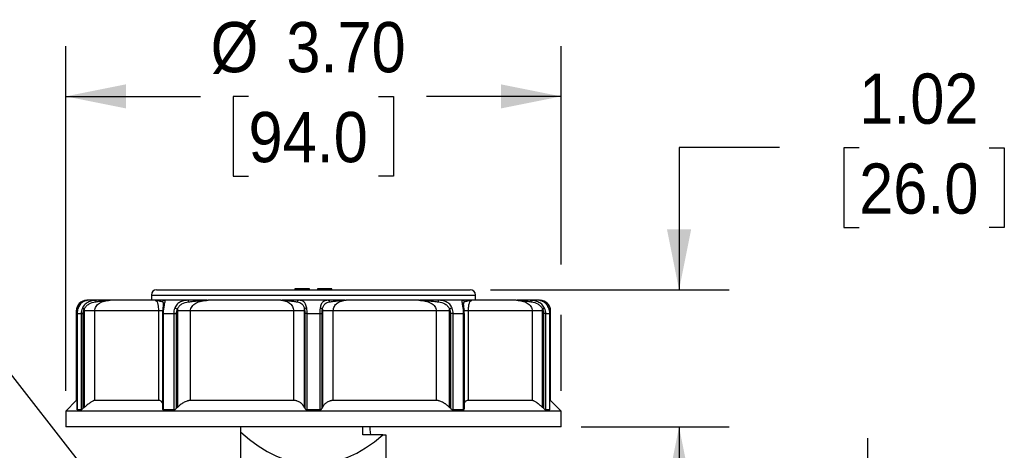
# Model space of a CAD drawing. Header units: inches. Extents: x 0 to 33, y 0 to 25.5.
# Tile 4 of 16: x 3.9 to 11.3, y 15 to 18.2. Entities that reach past the tile are written whole.
import ezdxf

# ---------------------------------------------------------------- set-up
doc = ezdxf.new("R2010")
doc.units = ezdxf.units.IN
doc.header["$LTSCALE"] = 3
doc.header["$MEASUREMENT"] = 0
doc.linetypes.add('SLD-Solid', pattern=[0])
doc.layers.add('DIMENSIONS', color=140, linetype='SLD-Solid', lineweight=25)
doc.styles.add('SLDTEXTSTYLE0', font='GOTHIC.TTF', dxfattribs={"width": 0.913})
doc.dimstyles.new('SLDDIMSTYLE0', dxfattribs={"dimtxt": 0.375, "dimasz": 0.45, "dimexe": 0, "dimexo": 0.0625, "dimgap": 0.09375, "dimtad": 0, "dimtih": 1, "dimtoh": 1, "dimrnd": 1e-09, "dimzin": 12, "dimdsep": 46, "dimtxsty": 'SLDTEXTSTYLE0', "dimsah": 1, "dimcen": 0.09, "dimadec": 0, "dimazin": 3, "dimtfac": 1, "dimtmove": 0, "dimatfit": 0, "dimfxl": 0, "dimfrac": 2, "dimtolj": 1, "dimtzin": 12, "dimarcsym": 0})
doc.dimstyles.new('SLDDIMSTYLE1', dxfattribs={"dimtxt": 0.375, "dimasz": 0.45, "dimexe": 0, "dimexo": 0.0625, "dimgap": 0.09375, "dimtad": 0, "dimtih": 1, "dimtoh": 1, "dimrnd": 1e-09, "dimzin": 4, "dimdsep": 46, "dimtxsty": 'SLDTEXTSTYLE0', "dimsah": 1, "dimcen": 0.09, "dimadec": 0, "dimazin": 1, "dimtfac": 1, "dimtofl": 0, "dimtmove": 0, "dimatfit": 3, "dimfxl": 0, "dimfrac": 2, "dimtolj": 1, "dimtzin": 12, "dimarcsym": 0})
doc.dimstyles.new('SLDDIMSTYLE2', dxfattribs={"dimtxt": 0.375, "dimasz": 0.45, "dimexe": 0, "dimexo": 0.0625, "dimgap": 0.09375, "dimtad": 0, "dimtih": 1, "dimtoh": 1, "dimrnd": 1e-09, "dimzin": 0, "dimdsep": 46, "dimtxsty": 'SLDTEXTSTYLE0', "dimsah": 1, "dimcen": 0, "dimadec": 0, "dimazin": 0, "dimtfac": 1, "dimtofl": 0, "dimtmove": 0, "dimatfit": 3, "dimfxl": 0, "dimfrac": 2, "dimtolj": 1, "dimtzin": 12, "dimarcsym": 0})

# ---------------------------------------------------------------- blocks, each defined once
blk = doc.blocks.new('_D')
at = {"layer": 'DIMENSIONS'}
for p, q in [((10.2677, 14.2047), (10.2677, 15.1047)), ((7.4569, 14.2047), (10.6427, 14.2047)), ((9.7828, 13.0207), (9.6685, 13.0207)), ((9.6685, 13.0207), (9.6685, 12.4254)), ((10.7526, 13.0207), (10.8668, 13.0207)), ((10.8668, 13.0207), (10.8668, 12.4254)), ((9.6685, 12.4254), (9.7828, 12.4254)), ((10.8668, 12.4254), (10.7526, 12.4254)), ((7.4569, 11.8424), (10.6427, 11.8424)), ((10.2677, 11.8424), (10.2677, 10.9424))]:
    blk.add_line(p, q, dxfattribs=at)
for points in [[(10.2677, 14.2047), (10.3577, 14.6547), (10.1777, 14.6547)], [(10.2677, 11.8424), (10.1777, 11.3924), (10.3577, 11.3924)]]:
    blk.add_solid(points, dxfattribs=at)
at = {"layer": 'DIMENSIONS', "char_height": 0.375, "attachment_point": 1, "style": 'SLDTEXTSTYLE0'}
for s, insert in [('2.36', (9.7828, 13.5759)), ('60.0', (9.7828, 12.9044))]:
    blk.add_mtext(s, dxfattribs=dict(at, insert=insert))
blk = doc.blocks.new('_D_2')
at = {"layer": 'DIMENSIONS'}
for p, q in [((2.3856, 14.5787), (2.3856, 15.4787)), ((4.7356, 14.5787), (2.0106, 14.5787)), ((1.9007, 13.0207), (1.7865, 13.0207)), ((1.7865, 13.0207), (1.7865, 12.4254)), ((2.8705, 13.0207), (2.9848, 13.0207)), ((2.9848, 13.0207), (2.9848, 12.4254)), ((1.7865, 12.4254), (1.9007, 12.4254)), ((2.9848, 12.4254), (2.8705, 12.4254)), ((4.7356, 11.4684), (2.0106, 11.4684)), ((2.3856, 11.4684), (2.3856, 10.5684))]:
    blk.add_line(p, q, dxfattribs=at)
for points in [[(2.3856, 14.5787), (2.4756, 15.0287), (2.2956, 15.0287)], [(2.3856, 11.4684), (2.2956, 11.0184), (2.4756, 11.0184)]]:
    blk.add_solid(points, dxfattribs=at)
at = {"layer": 'DIMENSIONS', "char_height": 0.375, "attachment_point": 1, "style": 'SLDTEXTSTYLE0'}
for s, insert in [('3.11', (1.9007, 13.5759)), ('79.0', (1.9007, 12.9044))]:
    blk.add_mtext(s, dxfattribs=dict(at, insert=insert))
blk = doc.blocks.new('_D_4')
at = {"layer": 'DIMENSIONS'}
for p, q in [((9.6066, 17.2746), (8.8566, 17.2746)), ((8.8566, 17.2746), (8.8566, 16.2125)), ((10.2019, 17.2718), (10.0876, 17.2718)), ((10.0876, 17.2718), (10.0876, 16.6765)), ((11.1717, 17.2718), (11.2859, 17.2718)), ((11.2859, 17.2718), (11.2859, 16.6765)), ((10.0876, 16.6765), (10.2019, 16.6765)), ((11.2859, 16.6765), (11.1717, 16.6765)), ((7.4471, 16.2125), (9.2316, 16.2125)), ((8.1262, 15.1889), (9.2316, 15.1889)), ((8.8566, 15.1889), (8.8566, 14.2889))]:
    blk.add_line(p, q, dxfattribs=at)
for points in [[(8.8566, 16.2125), (8.9466, 16.6625), (8.7666, 16.6625)], [(8.8566, 15.1889), (8.7666, 14.7389), (8.9466, 14.7389)]]:
    blk.add_solid(points, dxfattribs=at)
at = {"layer": 'DIMENSIONS', "char_height": 0.375, "attachment_point": 1, "style": 'SLDTEXTSTYLE0'}
for s, insert in [('1.02', (10.2019, 17.827)), ('26.0', (10.2019, 17.1555))]:
    blk.add_mtext(s, dxfattribs=dict(at, insert=insert))
blk = doc.blocks.new('_D_5')
at = {"layer": 'DIMENSIONS'}
for p, q in [((4.2754, 15.457), (4.2754, 18.0313)), ((7.9762, 16.4), (7.9762, 18.0313)), ((4.2754, 17.6563), (5.2821, 17.6563)), ((5.6409, 17.6563), (5.5266, 17.6563)), ((5.5266, 17.6563), (5.5266, 17.0609)), ((6.6107, 17.6563), (6.725, 17.6563)), ((6.725, 17.6563), (6.725, 17.0609)), ((7.9762, 17.6563), (6.9695, 17.6563)), ((5.5266, 17.0609), (5.6409, 17.0609)), ((6.725, 17.0609), (6.6107, 17.0609)), ((7.9762, 15.457), (7.9762, 16.025))]:
    blk.add_line(p, q, dxfattribs=at)
for points in [[(4.2754, 17.6563), (4.7254, 17.5663), (4.7254, 17.7463)], [(7.9762, 17.6563), (7.5262, 17.7463), (7.5262, 17.5663)]]:
    blk.add_solid(points, dxfattribs=at)
at = {"layer": 'DIMENSIONS', "char_height": 0.375, "attachment_point": 1, "style": 'SLDTEXTSTYLE0'}
for s, insert in [('%%c', (5.3581, 18.2114)), ('3.70', (5.9237, 18.2114)), ('94.0', (5.6409, 17.5399))]:
    blk.add_mtext(s, dxfattribs=dict(at, insert=insert))
blk = doc.blocks.new('_D_6')
at = {"layer": 'DIMENSIONS'}
for p, q in [((1.2544, 16.5376), (1.1402, 16.5376)), ((1.1402, 16.5376), (1.1402, 15.9423)), ((1.9471, 16.5376), (2.0614, 16.5376)), ((2.0614, 16.5376), (2.0614, 15.9423)), ((3.1185, 16.5376), (2.3685, 16.5376)), ((4.8816, 14.2853), (3.1185, 16.5376)), ((1.1402, 15.9423), (1.2544, 15.9423)), ((2.0614, 15.9423), (1.9471, 15.9423))]:
    blk.add_line(p, q, dxfattribs=at)
blk.add_solid([(4.8816, 14.2853), (4.6751, 14.6951), (4.5333, 14.5841)], dxfattribs=at)
at = {"layer": 'DIMENSIONS', "char_height": 0.375, "attachment_point": 1, "style": 'SLDTEXTSTYLE0'}
for s, insert in [('%%c', (0.8331, 17.0928)), ('0.20', (1.3987, 17.0928)), ('5.2', (1.2544, 16.4213))]:
    blk.add_mtext(s, dxfattribs=dict(at, insert=insert))

msp = doc.modelspace()

# ---------------------------------------------------------------- linework, layer by layer
for p, q in [((4.9545, 16.2125), (6.1258, 16.2125)), ((5.988, 16.2204), (5.988, 16.2125)), ((6.0963, 16.2204), (5.988, 16.2204)), ((6.0963, 16.2125), (6.0963, 16.2204)), ((6.1258, 16.2125), (7.2971, 16.2125)), ((6.1553, 16.2204), (6.1553, 16.2125)), ((6.2636, 16.2204), (6.1553, 16.2204)), ((6.2636, 16.2125), (6.2636, 16.2204)), ((4.4381, 16.1338), (4.4329, 16.1338)), ((4.5064, 16.1338), (4.4381, 16.1338)), ((4.9435, 16.1338), (4.6081, 16.1338)), ((4.9152, 16.1732), (4.9152, 16.1338)), ((4.9152, 16.1732), (6.1258, 16.1732)), ((4.9435, 16.1338), (4.9488, 16.1306)), ((4.9557, 16.1338), (4.9484, 16.1325)), ((5.1932, 16.1338), (5.0145, 16.1338)), ((5.8815, 16.1338), (5.3388, 16.1338)), ((6.2362, 16.1338), (6.0154, 16.1338)), ((6.1258, 16.1732), (7.3364, 16.1732)), ((6.9128, 16.1338), (6.3701, 16.1338)), ((6.9128, 16.1338), (6.9183, 16.1338)), ((7.2371, 16.1338), (7.0584, 16.1338)), ((7.3032, 16.1325), (7.2964, 16.1337)), ((7.3029, 16.1307), (7.3081, 16.1338)), ((7.6435, 16.1338), (7.3081, 16.1338)), ((7.3364, 16.1338), (7.3364, 16.1732)), ((7.8135, 16.1338), (7.7452, 16.1338)), ((4.3541, 16.055), (4.3541, 15.3858)), ((4.3601, 16.055), (4.3541, 16.055)), ((4.3606, 16.0354), (4.3606, 15.3168)), ((4.3614, 16.0354), (4.3904, 16.0354)), ((4.3614, 15.3169), (4.3614, 16.0354)), ((4.3904, 16.0354), (4.3904, 15.3169)), ((4.4065, 15.3277), (4.4065, 16.0354)), ((4.4138, 16.055), (4.4138, 15.3342)), ((4.9681, 16.055), (4.4926, 16.055)), ((4.4926, 15.3858), (4.4926, 16.055)), ((4.9681, 16.055), (4.9681, 15.3858)), ((4.9987, 16.0354), (4.9987, 15.3246)), ((5.0064, 16.0354), (5.0822, 16.0354)), ((5.0064, 15.3169), (5.0064, 16.0354)), ((5.0822, 16.0354), (5.0822, 15.3169)), ((5.1029, 15.3277), (5.1029, 16.0354)), ((5.1093, 16.055), (5.1093, 15.3342)), ((5.9775, 16.055), (5.208, 16.055)), ((5.208, 15.3858), (5.208, 16.055)), ((5.9775, 16.055), (5.9775, 15.3858)), ((6.0585, 15.3342), (6.0585, 16.055)), ((6.0616, 16.0354), (6.0616, 15.3277)), ((6.0789, 15.3169), (6.0789, 16.0354)), ((6.0789, 16.0354), (6.1726, 16.0354)), ((6.1726, 16.0354), (6.1726, 15.3169)), ((6.19, 15.3277), (6.19, 16.0354)), ((6.1931, 16.055), (6.1931, 15.3342)), ((6.2741, 15.3858), (6.2741, 16.055)), ((7.0435, 16.055), (6.2741, 16.055)), ((7.0435, 16.055), (7.0435, 15.3858)), ((7.1422, 15.3342), (7.1422, 16.055)), ((7.1487, 16.0354), (7.1487, 15.3277)), ((7.1694, 16.0354), (7.2452, 16.0354)), ((7.1694, 15.3169), (7.1694, 16.0354)), ((7.2452, 16.0354), (7.2452, 15.3169)), ((7.2484, 16.0954), (7.2478, 16.1013)), ((7.25, 16.055), (7.2511, 16.055)), ((7.2529, 15.3246), (7.2529, 16.0354)), ((7.2834, 15.3858), (7.2834, 16.055)), ((7.759, 16.055), (7.2834, 16.055)), ((7.759, 16.055), (7.759, 15.3858)), ((7.8378, 15.3342), (7.8378, 16.055)), ((7.8451, 16.0354), (7.8451, 15.3277)), ((7.8612, 16.0354), (7.8902, 16.0354)), ((7.8612, 15.3169), (7.8612, 16.0354)), ((7.8902, 16.0354), (7.8902, 15.3169)), ((7.891, 15.3168), (7.891, 16.0354)), ((7.8975, 16.055), (7.8919, 16.055)), ((7.8975, 15.3858), (7.8975, 16.055)), ((4.3541, 15.3858), (4.2754, 15.307)), ((4.3606, 15.3858), (4.3541, 15.3858)), ((4.9681, 15.3858), (4.4926, 15.3858)), ((5.9775, 15.3858), (5.208, 15.3858)), ((7.0435, 15.3858), (6.2741, 15.3858)), ((7.759, 15.3858), (7.2834, 15.3858)), ((7.8975, 15.3858), (7.891, 15.3858)), ((7.9762, 15.307), (7.8975, 15.3858)), ((4.2754, 15.307), (4.2754, 15.1889)), ((7.9762, 15.307), (4.2754, 15.307)), ((4.3904, 15.3169), (4.3614, 15.3169)), ((5.0822, 15.3169), (5.0064, 15.3169)), ((6.1726, 15.3169), (6.0789, 15.3169)), ((7.2452, 15.3169), (7.1694, 15.3169)), ((7.8902, 15.3169), (7.8612, 15.3169)), ((7.9762, 15.1889), (7.9762, 15.307)), ((7.9762, 15.1889), (4.2754, 15.1889)), ((5.5845, 15.1495), (5.5845, 15.1889)), ((5.5845, 14.6679), (5.5845, 15.1495)), ((6.4952, 15.1299), (6.4952, 15.1889)), ((6.5461, 15.1889), (6.5461, 15.1692)), ((6.5461, 15.1692), (6.5513, 15.1299)), ((6.6453, 15.1299), (6.4952, 15.1299)), ((6.6453, 15.1299), (6.6671, 15.1299)), ((6.6671, 15.1299), (6.6671, 14.7083))]:
    msp.add_line(p, q)
for centre, radius, start, end in [((4.9545, 16.1732), 0.0394, 90, 180), ((7.2971, 16.1732), 0.0394, 0, 90), ((4.4329, 16.055), 0.0787, 90, 180), ((7.8187, 16.055), 0.0787, 0, 90)]:
    msp.add_arc(centre, radius, start, end)
msp.add_ellipse((6.1258, 18.123), major_axis=(0, 3.2136), ratio=0.4441, start_param=2.752542, end_param=3.514162)
for points, knots in [([(4.4327, 16.1329), (4.4281, 16.1322), (4.4186, 16.1307), (4.4, 16.1206), (4.3806, 16.1023), (4.3719, 16.0835), (4.3675, 16.074)], [0, 0, 0, 0, 0.238634, 0.485211, 0.739885, 1, 1, 1, 1]), ([(4.3689, 16.0761), (4.3729, 16.0866), (4.3785, 16.0961), (4.3909, 16.1117), (4.3978, 16.1178), (4.4179, 16.1314), (4.4301, 16.1338), (4.4381, 16.1338)], [0, 0, 0, 0, 0.25, 0.25, 0.5, 0.5, 1, 1, 1, 1]), ([(4.5064, 16.1338), (4.489, 16.1338), (4.4683, 16.1314), (4.4386, 16.1178), (4.429, 16.1117), (4.4122, 16.0961), (4.4051, 16.0866), (4.3999, 16.0761)], [0, 0, 0, 0, 0.5, 0.5, 0.75, 0.75, 1, 1, 1, 1]), ([(4.4144, 16.068), (4.418, 16.0764), (4.4232, 16.0841), (4.4355, 16.0973), (4.4426, 16.1027), (4.465, 16.1156), (4.4811, 16.1195), (4.4956, 16.1218)], [0, 0, 0, 0, 0.25, 0.25, 0.5, 0.5, 1, 1, 1, 1]), ([(4.4926, 16.055), (4.4926, 16.0662), (4.496, 16.0774), (4.5086, 16.0973), (4.5178, 16.1061), (4.5504, 16.1268), (4.5789, 16.1338), (4.6081, 16.1338)], [0, 0, 0, 0, 0.25, 0.25, 0.5, 0.5, 1, 1, 1, 1]), ([(4.4956, 16.1218), (4.5051, 16.1232), (4.5144, 16.1248), (4.5331, 16.1278), (4.5424, 16.1292), (4.5705, 16.1325), (4.5893, 16.1338), (4.6081, 16.1338)], [0, 0, 0, 0, 0.25, 0.25, 0.5, 0.5, 1, 1, 1, 1]), ([(4.4956, 16.1218), (4.4965, 16.1253), (4.498, 16.1284), (4.5018, 16.1326), (4.5041, 16.1338), (4.5064, 16.1338)], [0, 0, 0, 0, 0.5, 0.5, 1, 1, 1, 1]), ([(4.6041, 16.1338), (4.588, 16.1338), (4.5583, 16.1338), (4.5227, 16.1338), (4.5064, 16.1338)], [0, 0, 0, 0, 0.54134, 1, 1, 1, 1]), ([(4.9435, 16.1338), (4.9533, 16.1338), (4.9634, 16.1325), (4.9776, 16.1292), (4.9821, 16.1278), (4.9905, 16.1248), (4.9943, 16.1232), (4.9973, 16.1218)], [0, 0, 0, 0, 0.5, 0.5, 0.75, 0.75, 1, 1, 1, 1]), ([(5.0145, 16.1338), (5.0094, 16.1338), (4.9991, 16.1338), (4.9748, 16.1338), (4.9565, 16.1338), (4.9456, 16.1338)], [0, 0, 0, 0, 0.287527, 0.575984, 1, 1, 1, 1]), ([(4.9488, 16.1306), (4.9505, 16.13), (4.9548, 16.1283), (4.96, 16.1171), (4.964, 16.1018), (4.9663, 16.0874), (4.9678, 16.0716), (4.9681, 16.0604), (4.9681, 16.055)], [0, 0, 0, 0, 0.181789, 0.471687, 0.626019, 0.762698, 0.885527, 1, 1, 1, 1]), ([(5.0145, 16.1338), (5.0109, 16.1338), (5.0072, 16.1326), (5.0012, 16.1284), (4.9987, 16.1253), (4.9973, 16.1218)], [0, 0, 0, 0, 0.5, 0.5, 1, 1, 1, 1]), ([(4.9973, 16.1218), (4.9993, 16.1204), (5.0032, 16.1176), (5.0045, 16.1095), (5.0036, 16.0997), (5.0032, 16.0957)], [0, 0, 0, 0, 0.367603, 0.737255, 1, 1, 1, 1]), ([(5.009, 16.0761), (5.0103, 16.0866), (5.0121, 16.0961), (5.0154, 16.1117), (5.017, 16.1178), (5.0198, 16.1314), (5.019, 16.1338), (5.0145, 16.1338)], [0, 0, 0, 0, 0.25, 0.25, 0.5, 0.5, 1, 1, 1, 1]), ([(5.1932, 16.1338), (5.173, 16.1338), (5.1518, 16.1314), (5.1239, 16.1178), (5.1152, 16.1117), (5.1005, 16.0961), (5.0944, 16.0866), (5.0901, 16.0761)], [0, 0, 0, 0, 0.5, 0.5, 0.75, 0.75, 1, 1, 1, 1]), ([(5.1098, 16.068), (5.113, 16.0764), (5.1177, 16.0841), (5.1291, 16.0973), (5.1359, 16.1027), (5.1582, 16.1156), (5.1756, 16.1195), (5.193, 16.1218)], [0, 0, 0, 0, 0.25, 0.25, 0.5, 0.5, 1, 1, 1, 1]), ([(5.193, 16.1218), (5.193, 16.1253), (5.193, 16.1284), (5.1931, 16.1326), (5.1932, 16.1338), (5.1932, 16.1338)], [0, 0, 0, 0, 0.5, 0.5, 1, 1, 1, 1]), ([(5.193, 16.1218), (5.2044, 16.1232), (5.216, 16.1248), (5.2399, 16.1278), (5.2521, 16.1292), (5.2889, 16.1325), (5.3139, 16.1338), (5.3388, 16.1338)], [0, 0, 0, 0, 0.25, 0.25, 0.5, 0.5, 1, 1, 1, 1]), ([(5.3335, 16.1338), (5.3085, 16.1338), (5.2624, 16.1338), (5.2149, 16.1338), (5.1932, 16.1338)], [0, 0, 0, 0, 0.5434515, 1, 1, 1, 1]), ([(5.208, 16.055), (5.208, 16.0662), (5.212, 16.0774), (5.2261, 16.0974), (5.2364, 16.1061), (5.2732, 16.127), (5.3055, 16.1338), (5.3388, 16.1338)], [0, 0, 0, 0, 0.25, 0.25, 0.5, 0.5, 1, 1, 1, 1]), ([(5.8815, 16.1338), (5.9062, 16.1338), (5.93, 16.127), (5.9569, 16.1061), (5.9644, 16.0974), (5.9747, 16.0774), (5.9775, 16.0662), (5.9775, 16.055)], [0, 0, 0, 0, 0.5, 0.5, 0.75, 0.75, 1, 1, 1, 1]), ([(5.8815, 16.1338), (5.903, 16.1338), (5.9246, 16.1325), (5.9562, 16.1292), (5.9665, 16.1278), (5.9864, 16.1248), (5.9959, 16.1232), (6.0049, 16.1218)], [0, 0, 0, 0, 0.5, 0.5, 0.75, 0.75, 1, 1, 1, 1]), ([(6.0154, 16.1338), (6.0036, 16.1338), (5.9802, 16.1338), (5.9363, 16.1338), (5.9047, 16.1338), (5.8861, 16.1338)], [0, 0, 0, 0, 0.289307, 0.57955, 1, 1, 1, 1]), ([(6.0154, 16.1338), (6.0131, 16.1338), (6.0109, 16.1326), (6.0072, 16.1284), (6.0057, 16.1253), (6.0049, 16.1218)], [0, 0, 0, 0, 0.5, 0.5, 1, 1, 1, 1]), ([(6.0049, 16.1218), (6.0185, 16.1195), (6.0305, 16.1156), (6.0443, 16.1028), (6.0481, 16.0974), (6.0544, 16.0842), (6.0567, 16.0764), (6.0583, 16.068)], [0, 0, 0, 0, 0.5, 0.5, 0.75, 0.75, 1, 1, 1, 1]), ([(6.0756, 16.0761), (6.0738, 16.0866), (6.0711, 16.0961), (6.0641, 16.1117), (6.0597, 16.1178), (6.0441, 16.1314), (6.0306, 16.1338), (6.0154, 16.1338)], [0, 0, 0, 0, 0.25, 0.25, 0.5, 0.5, 1, 1, 1, 1]), ([(6.2362, 16.1338), (6.221, 16.1338), (6.2074, 16.1314), (6.1919, 16.1178), (6.1875, 16.1117), (6.1804, 16.0961), (6.1778, 16.0866), (6.176, 16.0761)], [0, 0, 0, 0, 0.5, 0.5, 0.75, 0.75, 1, 1, 1, 1]), ([(6.1933, 16.068), (6.1949, 16.0764), (6.1972, 16.0841), (6.2034, 16.0973), (6.2073, 16.1027), (6.2211, 16.1156), (6.2331, 16.1195), (6.2467, 16.1218)], [0, 0, 0, 0, 0.25, 0.25, 0.5, 0.5, 1, 1, 1, 1]), ([(6.2467, 16.1218), (6.2459, 16.1253), (6.2444, 16.1284), (6.2407, 16.1326), (6.2385, 16.1338), (6.2362, 16.1338)], [0, 0, 0, 0, 0.5, 0.5, 1, 1, 1, 1]), ([(6.3655, 16.1338), (6.3411, 16.1338), (6.2963, 16.1338), (6.255, 16.1338), (6.2362, 16.1338)], [0, 0, 0, 0, 0.5449455, 1, 1, 1, 1]), ([(6.2467, 16.1218), (6.2557, 16.1232), (6.2652, 16.1248), (6.2851, 16.1278), (6.2954, 16.1292), (6.3269, 16.1325), (6.3486, 16.1338), (6.3701, 16.1338)], [0, 0, 0, 0, 0.25, 0.25, 0.5, 0.5, 1, 1, 1, 1]), ([(6.2741, 16.055), (6.2741, 16.0662), (6.2769, 16.0774), (6.2872, 16.0974), (6.2947, 16.1061), (6.3216, 16.127), (6.3453, 16.1338), (6.3701, 16.1338)], [0, 0, 0, 0, 0.25, 0.25, 0.5, 0.5, 1, 1, 1, 1]), ([(6.9128, 16.1338), (6.9461, 16.1338), (6.9785, 16.1268), (7.0152, 16.1061), (7.0256, 16.0973), (7.0397, 16.0774), (7.0435, 16.0662), (7.0435, 16.055)], [0, 0, 0, 0, 0.5, 0.5, 0.75, 0.75, 1, 1, 1, 1]), ([(6.9128, 16.1338), (6.9377, 16.1338), (6.9627, 16.1325), (6.9995, 16.1292), (7.0117, 16.1278), (7.0356, 16.1248), (7.0472, 16.1232), (7.0586, 16.1218)], [0, 0, 0, 0, 0.5, 0.5, 0.75, 0.75, 1, 1, 1, 1]), ([(7.0584, 16.1338), (7.0446, 16.1338), (7.0169, 16.1338), (6.9702, 16.1338), (6.9374, 16.1338), (6.9181, 16.1338)], [0, 0, 0, 0, 0.2902568, 0.5814508, 1, 1, 1, 1]), ([(7.1614, 16.0761), (7.1571, 16.0866), (7.1511, 16.0961), (7.1363, 16.1117), (7.1276, 16.1178), (7.0996, 16.1314), (7.0786, 16.1338), (7.0584, 16.1338)], [0, 0, 0, 0, 0.25, 0.25, 0.5, 0.5, 1, 1, 1, 1]), ([(7.0584, 16.1338), (7.0584, 16.1338), (7.0585, 16.1326), (7.0585, 16.1284), (7.0586, 16.1253), (7.0586, 16.1218)], [0, 0, 0, 0, 0.5, 0.5, 1, 1, 1, 1]), ([(7.0586, 16.1218), (7.076, 16.1195), (7.0933, 16.1156), (7.1156, 16.1028), (7.1224, 16.0974), (7.1339, 16.0842), (7.1385, 16.0764), (7.1418, 16.068)], [0, 0, 0, 0, 0.5, 0.5, 0.75, 0.75, 1, 1, 1, 1]), ([(7.2371, 16.1338), (7.2326, 16.1338), (7.2318, 16.1314), (7.2347, 16.1178), (7.2362, 16.1117), (7.2395, 16.0961), (7.2413, 16.0866), (7.2426, 16.0761)], [0, 0, 0, 0, 0.5, 0.5, 0.75, 0.75, 1, 1, 1, 1]), ([(7.2543, 16.1218), (7.2528, 16.1253), (7.2504, 16.1284), (7.2444, 16.1326), (7.2407, 16.1338), (7.2371, 16.1338)], [0, 0, 0, 0, 0.5, 0.5, 1, 1, 1, 1]), ([(7.306, 16.1338), (7.2915, 16.1338), (7.265, 16.1338), (7.2458, 16.1338), (7.2371, 16.1338)], [0, 0, 0, 0, 0.54775, 1, 1, 1, 1]), ([(7.2484, 16.0956), (7.2479, 16.0999), (7.2472, 16.1061), (7.2478, 16.109), (7.248, 16.1099)], [0, 0, 0, 0, 0.7011624, 1, 1, 1, 1]), ([(7.248, 16.1099), (7.2482, 16.1124), (7.2487, 16.1185), (7.2522, 16.1206), (7.2543, 16.1218)], [0, 0, 0, 0, 0.412618, 1, 1, 1, 1]), ([(7.2543, 16.1218), (7.2573, 16.1232), (7.2611, 16.1248), (7.2694, 16.1278), (7.274, 16.1292), (7.2882, 16.1325), (7.2983, 16.1338), (7.3081, 16.1338)], [0, 0, 0, 0, 0.25, 0.25, 0.5, 0.5, 1, 1, 1, 1]), ([(7.2834, 16.055), (7.2835, 16.0604), (7.2837, 16.0716), (7.2852, 16.0874), (7.2875, 16.1018), (7.2915, 16.1171), (7.2969, 16.1283), (7.3012, 16.13), (7.3029, 16.1307)], [0, 0, 0, 0, 0.114312, 0.236811, 0.372985, 0.526644, 0.815659, 1, 1, 1, 1]), ([(7.6435, 16.1338), (7.6581, 16.1338), (7.6724, 16.1321), (7.6994, 16.1252), (7.712, 16.12), (7.7338, 16.1061), (7.7429, 16.0974), (7.7524, 16.0825), (7.7549, 16.0772), (7.7582, 16.0663), (7.759, 16.0606), (7.759, 16.055)], [0, 0, 0, 0, 0.25, 0.25, 0.5, 0.5, 0.75, 0.75, 0.875, 0.875, 1, 1, 1, 1]), ([(7.6435, 16.1338), (7.6623, 16.1338), (7.6811, 16.1325), (7.7092, 16.1292), (7.7185, 16.1278), (7.7372, 16.1248), (7.7465, 16.1232), (7.756, 16.1218)], [0, 0, 0, 0, 0.5, 0.5, 0.75, 0.75, 1, 1, 1, 1]), ([(7.7452, 16.1338), (7.7345, 16.1338), (7.7132, 16.1338), (7.6815, 16.1338), (7.66, 16.1338), (7.6474, 16.1338)], [0, 0, 0, 0, 0.291596, 0.584135, 1, 1, 1, 1]), ([(7.7452, 16.1338), (7.7475, 16.1338), (7.7498, 16.1326), (7.7536, 16.1284), (7.7551, 16.1253), (7.756, 16.1218)], [0, 0, 0, 0, 0.5, 0.5, 1, 1, 1, 1]), ([(7.8517, 16.0761), (7.8465, 16.0866), (7.8393, 16.0961), (7.8225, 16.1117), (7.8129, 16.1178), (7.7832, 16.1314), (7.7626, 16.1338), (7.7452, 16.1338)], [0, 0, 0, 0, 0.25, 0.25, 0.5, 0.5, 1, 1, 1, 1]), ([(7.756, 16.1218), (7.7705, 16.1195), (7.7865, 16.1156), (7.8089, 16.1028), (7.816, 16.0974), (7.8284, 16.0842), (7.8336, 16.0764), (7.8372, 16.068)], [0, 0, 0, 0, 0.5, 0.5, 0.75, 0.75, 1, 1, 1, 1]), ([(7.8135, 16.1338), (7.8215, 16.1338), (7.834, 16.1313), (7.8538, 16.1178), (7.8606, 16.1115), (7.8731, 16.096), (7.8787, 16.0866), (7.8827, 16.0761)], [0, 0, 0, 0, 0.5, 0.5, 0.75, 0.75, 1, 1, 1, 1]), ([(7.8841, 16.0739), (7.8796, 16.0834), (7.8709, 16.102), (7.8517, 16.1205), (7.8331, 16.1306), (7.8236, 16.1322), (7.8189, 16.1329)], [0, 0, 0, 0, 0.259386, 0.513579, 0.760246, 1, 1, 1, 1]), ([(4.3614, 16.0354), (4.3609, 16.0354), (4.3604, 16.0354), (4.3606, 16.0354), (4.3606, 16.0354)], [0, 0, 0, 0, 0.960551, 1, 1, 1, 1]), ([(4.3675, 16.074), (4.3656, 16.0678), (4.3617, 16.0554), (4.3611, 16.042), (4.3608, 16.0354)], [0, 0, 0, 0, 0.499917, 1, 1, 1, 1]), ([(4.3689, 16.0761), (4.3683, 16.0758), (4.3674, 16.0752), (4.3676, 16.0742), (4.3677, 16.0739)], [0, 0, 0, 0, 0.688313, 1, 1, 1, 1]), ([(4.3904, 16.0354), (4.3916, 16.0354), (4.3938, 16.0354), (4.3994, 16.0354), (4.4029, 16.0354), (4.4065, 16.0354)], [0, 0, 0, 0, 0.5, 0.5, 1, 1, 1, 1]), ([(4.3999, 16.0761), (4.4008, 16.0754), (4.4027, 16.0743), (4.4078, 16.0714), (4.411, 16.0697), (4.4144, 16.068)], [0, 0, 0, 0, 0.5, 0.5, 1, 1, 1, 1]), ([(4.4926, 16.055), (4.4859, 16.055), (4.475, 16.055), (4.4475, 16.055), (4.431, 16.055), (4.4138, 16.055)], [0, 0, 0, 0, 0.5, 0.5, 1, 1, 1, 1]), ([(5.0018, 16.055), (5.0019, 16.055), (5.0026, 16.055), (4.9974, 16.055), (4.9865, 16.055), (4.9743, 16.055), (4.9681, 16.055)], [0, 0, 0, 0, 0.042147, 0.361431, 0.680716, 1, 1, 1, 1]), ([(5.0064, 16.0354), (5.005, 16.0354), (5.0023, 16.0354), (4.9998, 16.0354), (4.9986, 16.0354), (4.9988, 16.0354), (4.9988, 16.0354)], [0, 0, 0, 0, 0.302388, 0.604775, 0.907163, 1, 1, 1, 1]), ([(5.0007, 16.0714), (5.0002, 16.0656), (4.9992, 16.0541), (4.9991, 16.0416), (4.999, 16.0354)], [0, 0, 0, 0, 0.5000735, 1, 1, 1, 1]), ([(5.0038, 16.1013), (5.0034, 16.0977), (5.0026, 16.0902), (5.0014, 16.0778), (5.0007, 16.0714)], [0, 0, 0, 0, 0.482846, 1, 1, 1, 1]), ([(5.009, 16.0761), (5.0075, 16.0757), (5.0046, 16.0749), (5.0018, 16.0732), (5.0012, 16.0719), (5.0009, 16.0713)], [0, 0, 0, 0, 0.378282, 0.756216, 1, 1, 1, 1]), ([(5.0822, 16.0354), (5.0852, 16.0354), (5.0888, 16.0354), (5.096, 16.0354), (5.0997, 16.0354), (5.1029, 16.0354)], [0, 0, 0, 0, 0.5, 0.5, 1, 1, 1, 1]), ([(5.0901, 16.0761), (5.093, 16.0754), (5.0965, 16.0743), (5.1034, 16.0714), (5.1069, 16.0697), (5.1098, 16.068)], [0, 0, 0, 0, 0.5, 0.5, 1, 1, 1, 1]), ([(5.208, 16.055), (5.1933, 16.055), (5.1762, 16.055), (5.1417, 16.055), (5.1244, 16.055), (5.1093, 16.055)], [0, 0, 0, 0, 0.5, 0.5, 1, 1, 1, 1]), ([(6.0585, 16.055), (6.0512, 16.055), (6.0397, 16.055), (6.0115, 16.055), (5.9947, 16.055), (5.9775, 16.055)], [0, 0, 0, 0, 0.5, 0.5, 1, 1, 1, 1]), ([(6.0756, 16.0761), (6.0719, 16.0754), (6.0682, 16.0743), (6.0621, 16.0714), (6.0597, 16.0697), (6.0583, 16.068)], [0, 0, 0, 0, 0.5, 0.5, 1, 1, 1, 1]), ([(6.0789, 16.0354), (6.0753, 16.0354), (6.0717, 16.0354), (6.0656, 16.0354), (6.0631, 16.0354), (6.0616, 16.0354)], [0, 0, 0, 0, 0.5, 0.5, 1, 1, 1, 1]), ([(6.1726, 16.0354), (6.1763, 16.0354), (6.1799, 16.0354), (6.186, 16.0354), (6.1884, 16.0354), (6.19, 16.0354)], [0, 0, 0, 0, 0.5, 0.5, 1, 1, 1, 1]), ([(6.176, 16.0761), (6.1797, 16.0754), (6.1834, 16.0743), (6.1895, 16.0714), (6.1919, 16.0697), (6.1933, 16.068)], [0, 0, 0, 0, 0.5, 0.5, 1, 1, 1, 1]), ([(6.2741, 16.055), (6.2569, 16.055), (6.2401, 16.055), (6.2119, 16.055), (6.2004, 16.055), (6.1931, 16.055)], [0, 0, 0, 0, 0.5, 0.5, 1, 1, 1, 1]), ([(7.1422, 16.055), (7.1272, 16.055), (7.1099, 16.055), (7.0754, 16.055), (7.0583, 16.055), (7.0435, 16.055)], [0, 0, 0, 0, 0.5, 0.5, 1, 1, 1, 1]), ([(7.1614, 16.0761), (7.1586, 16.0754), (7.1551, 16.0743), (7.1482, 16.0714), (7.1447, 16.0697), (7.1418, 16.068)], [0, 0, 0, 0, 0.5, 0.5, 1, 1, 1, 1]), ([(7.1694, 16.0354), (7.1664, 16.0354), (7.1628, 16.0354), (7.1556, 16.0354), (7.1519, 16.0354), (7.1487, 16.0354)], [0, 0, 0, 0, 0.5, 0.5, 1, 1, 1, 1]), ([(7.2426, 16.0761), (7.2458, 16.0754), (7.2483, 16.0743), (7.2512, 16.0714), (7.2517, 16.0697), (7.251, 16.068)], [0, 0, 0, 0, 0.5, 0.5, 1, 1, 1, 1]), ([(7.2452, 16.0354), (7.2465, 16.0354), (7.2492, 16.0354), (7.2517, 16.0354), (7.2522, 16.0354), (7.2524, 16.0354)], [0, 0, 0, 0, 0.374528, 0.749055, 1, 1, 1, 1]), ([(7.2509, 16.0714), (7.2502, 16.0778), (7.249, 16.0902), (7.2482, 16.0977), (7.2478, 16.1013)], [0, 0, 0, 0, 0.517138, 1, 1, 1, 1]), ([(7.2834, 16.055), (7.2773, 16.055), (7.2651, 16.055), (7.2541, 16.055), (7.249, 16.055), (7.2497, 16.055), (7.2498, 16.055)], [0, 0, 0, 0, 0.318697, 0.637394, 0.95609, 1, 1, 1, 1]), ([(7.2526, 16.0354), (7.2525, 16.0416), (7.2523, 16.0541), (7.2513, 16.0656), (7.2508, 16.0714)], [0, 0, 0, 0, 0.499927, 1, 1, 1, 1]), ([(7.2524, 16.0354), (7.2526, 16.0354), (7.253, 16.0354), (7.2528, 16.0354), (7.2527, 16.0354)], [0, 0, 0, 0, 0.51802, 1, 1, 1, 1]), ([(7.8378, 16.055), (7.8206, 16.055), (7.8041, 16.055), (7.7766, 16.055), (7.7657, 16.055), (7.759, 16.055)], [0, 0, 0, 0, 0.5, 0.5, 1, 1, 1, 1]), ([(7.8517, 16.0761), (7.8508, 16.0754), (7.8489, 16.0743), (7.8437, 16.0714), (7.8406, 16.0697), (7.8372, 16.068)], [0, 0, 0, 0, 0.5, 0.5, 1, 1, 1, 1]), ([(7.8612, 16.0354), (7.86, 16.0354), (7.8578, 16.0354), (7.8522, 16.0354), (7.8487, 16.0354), (7.8451, 16.0354)], [0, 0, 0, 0, 0.5, 0.5, 1, 1, 1, 1]), ([(7.8827, 16.0761), (7.8833, 16.0757), (7.8842, 16.0752), (7.884, 16.0742), (7.8839, 16.0739)], [0, 0, 0, 0, 0.688064, 1, 1, 1, 1]), ([(7.8908, 16.0354), (7.8905, 16.042), (7.8899, 16.0554), (7.886, 16.0678), (7.8841, 16.074)], [0, 0, 0, 0, 0.500083, 1, 1, 1, 1]), ([(7.8902, 16.0354), (7.8906, 16.0354), (7.8913, 16.0354), (7.8908, 16.0354), (7.8906, 16.0354)], [0, 0, 0, 0, 0.666799, 1, 1, 1, 1]), ([(4.4926, 15.3858), (4.4919, 15.3857), (4.4907, 15.3857), (4.4885, 15.3853), (4.4861, 15.3847), (4.4835, 15.3838), (4.4807, 15.3827), (4.4759, 15.3805), (4.4683, 15.3764), (4.4581, 15.3698), (4.4474, 15.3622), (4.4367, 15.3538), (4.4254, 15.3445), (4.4178, 15.3377), (4.4138, 15.3342)], [0, 0, 0, 0, 0.040415, 0.080849, 0.121518, 0.162637, 0.204412, 0.247042, 0.36977, 0.500367, 0.618089, 0.739499, 0.866302, 1, 1, 1, 1]), ([(4.9987, 15.3674), (4.9985, 15.3681), (4.9971, 15.3743), (4.9899, 15.3804), (4.9788, 15.3851), (4.9716, 15.3855), (4.9681, 15.3858)], [0, 0, 0, 0, 0.0571, 0.533984, 0.770767, 1, 1, 1, 1]), ([(5.208, 15.3858), (5.2067, 15.3857), (5.2039, 15.3857), (5.1997, 15.3853), (5.1953, 15.3847), (5.1909, 15.3838), (5.1863, 15.3827), (5.1787, 15.3805), (5.1679, 15.3764), (5.1549, 15.3698), (5.1425, 15.3622), (5.131, 15.3538), (5.1197, 15.3445), (5.1129, 15.3377), (5.1093, 15.3342)], [0, 0, 0, 0, 0.040415, 0.080849, 0.121518, 0.162637, 0.204412, 0.247042, 0.36977, 0.500367, 0.618089, 0.739499, 0.866302, 1, 1, 1, 1]), ([(6.0585, 15.3342), (6.0576, 15.336), (6.0559, 15.3395), (6.0529, 15.3445), (6.0496, 15.3493), (6.0461, 15.3538), (6.0423, 15.3581), (6.0382, 15.3621), (6.0339, 15.3659), (6.0273, 15.3709), (6.0182, 15.3764), (6.0069, 15.3811), (5.9964, 15.3839), (5.9871, 15.3855), (5.9807, 15.3857), (5.9775, 15.3858)], [0, 0, 0, 0, 0.067804, 0.133717, 0.197907, 0.260554, 0.321855, 0.382014, 0.441253, 0.499799, 0.63036, 0.753113, 0.837457, 0.919192, 1, 1, 1, 1]), ([(6.2741, 15.3858), (6.2725, 15.3857), (6.2693, 15.3857), (6.2646, 15.3853), (6.2599, 15.3847), (6.2553, 15.3838), (6.2507, 15.3827), (6.2433, 15.3805), (6.2334, 15.3764), (6.2225, 15.3698), (6.2131, 15.3622), (6.2052, 15.3538), (6.1984, 15.3445), (6.1949, 15.3377), (6.1931, 15.3342)], [0, 0, 0, 0, 0.040415, 0.080849, 0.121518, 0.162637, 0.204412, 0.247042, 0.36977, 0.500367, 0.618089, 0.739499, 0.866302, 1, 1, 1, 1]), ([(7.1422, 15.3342), (7.1405, 15.336), (7.137, 15.3395), (7.1315, 15.3445), (7.126, 15.3493), (7.1204, 15.3538), (7.1147, 15.3581), (7.1089, 15.3621), (7.1031, 15.3659), (7.0946, 15.3709), (7.0837, 15.3764), (7.0713, 15.3811), (7.0608, 15.3839), (7.0519, 15.3855), (7.0463, 15.3857), (7.0435, 15.3858)], [0, 0, 0, 0, 0.067804, 0.133717, 0.197907, 0.260554, 0.321855, 0.382014, 0.441253, 0.499799, 0.63036, 0.753113, 0.837457, 0.919192, 1, 1, 1, 1]), ([(7.2834, 15.3858), (7.28, 15.3855), (7.2728, 15.3851), (7.2617, 15.3804), (7.2545, 15.3743), (7.2531, 15.3681), (7.2529, 15.3674)], [0, 0, 0, 0, 0.229206, 0.466019, 0.942908, 1, 1, 1, 1]), ([(7.8378, 15.3342), (7.8358, 15.336), (7.8319, 15.3395), (7.826, 15.3445), (7.8204, 15.3493), (7.8148, 15.3538), (7.8094, 15.3581), (7.8041, 15.3621), (7.799, 15.3659), (7.7919, 15.3709), (7.7833, 15.3764), (7.7746, 15.3811), (7.768, 15.3839), (7.763, 15.3855), (7.7603, 15.3857), (7.759, 15.3858)], [0, 0, 0, 0, 0.067804, 0.133717, 0.197907, 0.260554, 0.321855, 0.382014, 0.441253, 0.499799, 0.63036, 0.753113, 0.837457, 0.919192, 1, 1, 1, 1]), ([(4.3606, 15.3177), (4.3606, 15.3174), (4.3607, 15.317), (4.3612, 15.3169), (4.3614, 15.3169)], [0, 0, 0, 0, 0.492948, 1, 1, 1, 1]), ([(4.3904, 15.3169), (4.3906, 15.3169), (4.3912, 15.3169), (4.3922, 15.3173), (4.3935, 15.3179), (4.395, 15.3187), (4.3974, 15.3203), (4.4013, 15.3232), (4.4047, 15.3261), (4.4065, 15.3277)], [0, 0, 0, 0, 0.0861078, 0.1740931, 0.2649038, 0.359403, 0.458357, 0.7047107, 1, 1, 1, 1]), ([(4.9988, 15.3246), (4.9988, 15.3242), (4.9986, 15.3226), (4.9995, 15.32), (5.0016, 15.3179), (5.0041, 15.317), (5.0057, 15.3169), (5.0064, 15.3169)], [0, 0, 0, 0, 0.094686, 0.380539, 0.702788, 0.853948, 1, 1, 1, 1]), ([(5.0822, 15.3169), (5.0828, 15.3169), (5.084, 15.3169), (5.086, 15.3173), (5.0881, 15.3179), (5.0902, 15.3187), (5.0935, 15.3203), (5.0981, 15.3232), (5.1012, 15.3261), (5.1029, 15.3277)], [0, 0, 0, 0, 0.086108, 0.174093, 0.264904, 0.359403, 0.458357, 0.704711, 1, 1, 1, 1]), ([(6.0616, 15.3277), (6.062, 15.3269), (6.0628, 15.3254), (6.0643, 15.3234), (6.066, 15.3217), (6.0675, 15.3205), (6.0694, 15.3193), (6.0718, 15.3181), (6.0753, 15.3171), (6.0778, 15.3169), (6.0789, 15.3169)], [0, 0, 0, 0, 0.141743, 0.272475, 0.392508, 0.502247, 0.542575, 0.704685, 0.85583, 1, 1, 1, 1]), ([(6.1726, 15.3169), (6.1734, 15.3169), (6.1748, 15.3169), (6.1769, 15.3173), (6.179, 15.3179), (6.1811, 15.3187), (6.1839, 15.3203), (6.1874, 15.3232), (6.1891, 15.3261), (6.19, 15.3277)], [0, 0, 0, 0, 0.086108, 0.174093, 0.264904, 0.359403, 0.458357, 0.704711, 1, 1, 1, 1]), ([(7.1487, 15.3277), (7.1495, 15.3269), (7.151, 15.3254), (7.1535, 15.3234), (7.1559, 15.3217), (7.1578, 15.3205), (7.1601, 15.3193), (7.1627, 15.3181), (7.1663, 15.3171), (7.1684, 15.3169), (7.1694, 15.3169)], [0, 0, 0, 0, 0.141743, 0.272475, 0.392508, 0.502247, 0.542575, 0.704685, 0.85583, 1, 1, 1, 1]), ([(7.2452, 15.3169), (7.2459, 15.3169), (7.2475, 15.317), (7.25, 15.3179), (7.252, 15.32), (7.253, 15.3225), (7.2528, 15.3242), (7.2528, 15.3246)], [0, 0, 0, 0, 0.145984, 0.297069, 0.610821, 0.901147, 1, 1, 1, 1]), ([(7.8451, 15.3277), (7.8459, 15.3269), (7.8476, 15.3254), (7.8501, 15.3234), (7.8523, 15.3217), (7.8539, 15.3205), (7.8557, 15.3193), (7.8576, 15.3181), (7.8598, 15.3171), (7.8608, 15.3169), (7.8612, 15.3169)], [0, 0, 0, 0, 0.141743, 0.272475, 0.392508, 0.502247, 0.542575, 0.704685, 0.85583, 1, 1, 1, 1]), ([(7.8902, 15.3169), (7.8904, 15.3169), (7.8909, 15.317), (7.891, 15.3174), (7.891, 15.3177)], [0, 0, 0, 0, 0.506933, 1, 1, 1, 1])]:
    msp.add_open_spline(points, degree=3, knots=knots)
for points in [[(4.4381, 16.1338), (4.4363, 16.1338), (4.4345, 16.1335), (4.4327, 16.1329)], [(4.3614, 16.0354), (4.3614, 16.0494), (4.3641, 16.0636), (4.3689, 16.0761)], [(4.3999, 16.0761), (4.3937, 16.0636), (4.3904, 16.0494), (4.3904, 16.0354)], [(4.4065, 16.0354), (4.4065, 16.0466), (4.4093, 16.0579), (4.4144, 16.068)], [(4.4144, 16.0679), (4.414, 16.0637), (4.4138, 16.0594), (4.4138, 16.055)], [(5.0064, 16.0354), (5.0064, 16.0494), (5.0073, 16.0636), (5.009, 16.0761)], [(5.0901, 16.0761), (5.085, 16.0636), (5.0822, 16.0494), (5.0822, 16.0354)], [(5.1029, 16.0354), (5.1029, 16.0466), (5.1054, 16.0579), (5.1098, 16.068)], [(5.1098, 16.068), (5.1095, 16.0637), (5.1093, 16.0594), (5.1093, 16.055)], [(6.0583, 16.068), (6.0604, 16.0579), (6.0616, 16.0466), (6.0616, 16.0354)], [(6.0585, 16.055), (6.0585, 16.0594), (6.0584, 16.0637), (6.0583, 16.068)], [(6.0789, 16.0354), (6.0789, 16.0494), (6.0778, 16.0636), (6.0756, 16.0761)], [(6.176, 16.0761), (6.1738, 16.0636), (6.1726, 16.0494), (6.1726, 16.0354)], [(6.19, 16.0354), (6.19, 16.0466), (6.1912, 16.0579), (6.1933, 16.068)], [(6.1933, 16.068), (6.1932, 16.0637), (6.1931, 16.0594), (6.1931, 16.055)], [(7.1418, 16.068), (7.1462, 16.0579), (7.1487, 16.0466), (7.1487, 16.0354)], [(7.1422, 16.055), (7.1422, 16.0594), (7.1421, 16.0637), (7.1418, 16.0679)], [(7.1694, 16.0354), (7.1694, 16.0494), (7.1666, 16.0636), (7.1614, 16.0761)], [(7.2426, 16.0761), (7.2443, 16.0636), (7.2452, 16.0494), (7.2452, 16.0354)], [(7.8378, 16.055), (7.8378, 16.0594), (7.8376, 16.0637), (7.8372, 16.068)], [(7.8372, 16.068), (7.8423, 16.0579), (7.8451, 16.0466), (7.8451, 16.0354)], [(7.8612, 16.0354), (7.8612, 16.0494), (7.8579, 16.0636), (7.8517, 16.0761)], [(7.8827, 16.0761), (7.8875, 16.0636), (7.8902, 16.0494), (7.8902, 16.0354)], [(4.4138, 15.3342), (4.4114, 15.3321), (4.409, 15.3299), (4.4065, 15.3277)], [(5.1093, 15.3342), (5.1072, 15.3321), (5.1051, 15.3299), (5.1029, 15.3277)], [(6.0616, 15.3277), (6.0606, 15.3299), (6.0595, 15.3321), (6.0585, 15.3342)], [(6.1931, 15.3342), (6.1921, 15.3321), (6.191, 15.3299), (6.19, 15.3277)], [(7.1487, 15.3277), (7.1465, 15.3299), (7.1444, 15.3321), (7.1422, 15.3342)], [(7.8451, 15.3277), (7.8426, 15.3299), (7.8402, 15.3321), (7.8378, 15.3342)]]:
    msp.add_open_spline(points, degree=3)

# ---------------------------------------------------------------- dimensions: what is measured, and where the dimension line sits
at = {"layer": 'DIMENSIONS'}
dim = msp.add_linear_dim(base=(4.2754, 17.6563), p1=(7.9762, 15.307), p2=(4.2754, 15.307), text='%%c<>', dimstyle='SLDDIMSTYLE1', dxfattribs=at)
dim.commit()
dim.dimension.update_dxf_attribs({"geometry": '_D_5', "text_midpoint": (6.1258, 17.6563), "dimtype": 160})
for base, p1, p2, picture, middle in [((8.8566, 16.2125), (7.9762, 15.1889), (7.2971, 16.2125), '_D_4', (8.8566, 17.2746)), ((2.3856, 11.4684), (4.8856, 14.5787), (4.8856, 11.4684), '_D_2', (2.3856, 13.0236)), ((10.2677, 11.8424), (7.3069, 14.2047), (7.3069, 11.8424), '_D', (10.2677, 13.0236))]:
    dim = msp.add_linear_dim(base=base, p1=p1, p2=p2, angle=90, dimstyle='SLDDIMSTYLE0', dxfattribs=at)
    dim.commit()
    dim.dimension.update_dxf_attribs({"geometry": picture, "text_midpoint": middle, "dimtype": 160})
dim = msp.add_diameter_dim_2p(p1=(5.0078, 14.1241), p2=(4.8816, 14.2853), dimstyle='SLDDIMSTYLE2', dxfattribs=at)
dim.commit()
dim.dimension.update_dxf_attribs({"geometry": '_D_6', "text_midpoint": (1.6008, 16.5376), "dimtype": 163})

doc.saveas('drawing.dxf')
